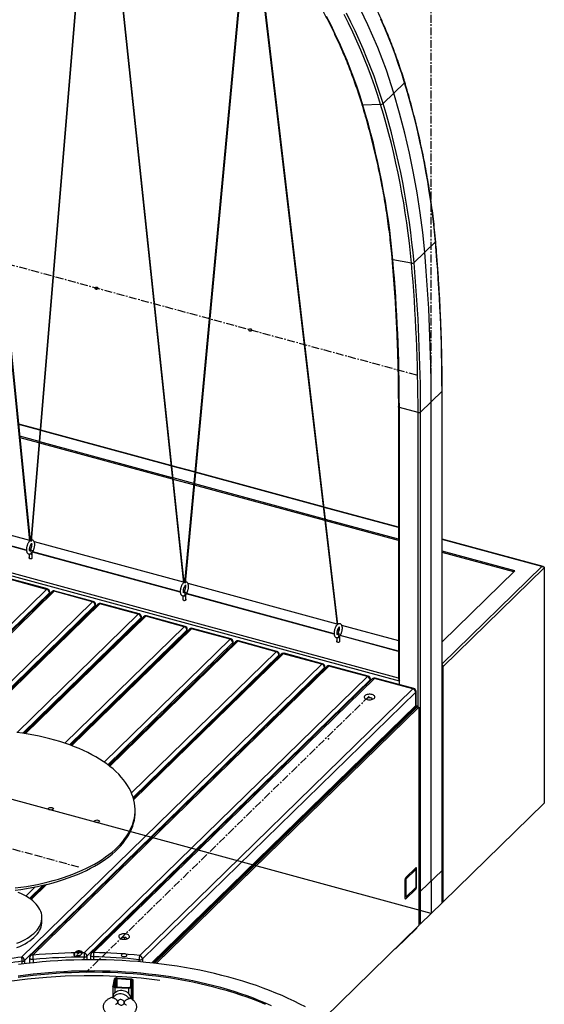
# Model space of a CAD drawing. Header units: millimetres. Extents: x -1584 to 1986, y -2679 to 1286.
# Tile 8 of 9: x 1141 to 1986, y -1621 to -36. Entities that reach past the tile are written whole.
import ezdxf

# ---------------------------------------------------------------- set-up
doc = ezdxf.new("R2010")
doc.units = ezdxf.units.MM
doc.header["$PDSIZE"] = -1
doc.linetypes.add('CENTERX2', pattern=[20.32, 12.7, -2.54, 2.54, -2.54])

msp = doc.modelspace()

# ---------------------------------------------------------------- linework, layer by layer
at = {"color": 7, "linetype": 'CENTERX2'}
for p, q in [((1804.2, -1422.3), (1804.2, 549.2)), ((1780.8, -608.2), (80.1, -146)), ((1704.4, -1124.8), (1248.4, -1569.8)), ((1090.9, -1360.4), (1161.7, -1379.7)), ((1165.2, -1380.6), (1236, -1399.9)), ((1237, -1537.9), (1233.8, -1541.1))]:
    msp.add_line(p, q, dxfattribs=at)
at = {"color": 7, "linetype": 'Continuous', "lineweight": 25}
for p, q in [((1019.2, 507.1), (1157.2, -875.6)), ((1158.7, -874.8), (1020.8, 506.3)), ((1262.3, 360.5), (1159.3, -875.4)), ((1160.7, -875.9), (1263.7, 359.5)), ((1267.6, 356.7), (1405, -942.8)), ((1406.4, -942.1), (1269.2, 355.6)), ((1509, 151.5), (1406.9, -942.7)), ((1408.3, -943.2), (1510.4, 150)), ((1517, 142.4), (1652.5, -1010.2)), ((1653.9, -1009.4), (1518.8, 140.3)), ((1761.2, -137.1), (1726.6, -170.8)), ((1722.7, -172.3), (1694, -173.3)), ((1810.9, -393.3), (1776.4, -427)), ((1772.4, -427.9), (1742.4, -422.2)), ((1821.5, -634), (1786.9, -667.7)), ((1821.5, -1457.9), (1821.5, -634)), ((1821.8, -1456.9), (1821.8, -633.3)), ((1752.8, -1101), (52.1, -638.8)), ((1751.2, -1096.2), (53.5, -634.8)), ((1751.2, -658.8), (1751.2, -1097.3)), ((1782.9, -668.4), (1752.8, -660.2)), ((1752.8, -1106.5), (1752.8, -660.2)), ((1782.9, -1142.6), (1782.9, -668.4)), ((1786.9, -1491.7), (1786.9, -667.7)), ((1174.2, -696.2), (1139.9, -686.9)), ((1174.1, -696.8), (1140, -687.5)), ((1385, -754.1), (1175.6, -697.2)), ((1385, -753.5), (1175.7, -696.6)), ((1172.6, -715), (1141.9, -706.6)), ((1172.5, -717.1), (1142.1, -708.8)), ((1387.3, -775.5), (1173.9, -717.5)), ((1387, -773.3), (1174.1, -715.4)), ((1423.5, -764), (1386.5, -753.9)), ((1423.5, -764.5), (1386.6, -754.5)), ((1421.8, -782.7), (1388.6, -773.7)), ((1421.6, -784.8), (1388.8, -775.9)), ((1630.2, -820.2), (1425, -764.4)), ((1630.2, -820.7), (1425, -764.9)), ((1632.7, -842.2), (1423.1, -785.2)), ((1632.5, -840), (1423.3, -783.1)), ((917, -808.6), (1157.1, -873.8)), ((1751.2, -853.1), (1631.7, -820.6)), ((1751.2, -853.6), (1631.8, -821.1)), ((1152.4, -890.4), (914.4, -825.7)), ((1152.4, -889.9), (914.7, -825.2)), ((1751.2, -872.2), (1634, -840.4)), ((1751.2, -874.4), (1634.3, -842.6)), ((1158.6, -874.2), (1158.9, -874.3)), ((1164.6, -875.9), (1404.8, -941.1)), ((1984.4, -916.4), (1821.8, -872.2)), ((1982.2, -916.4), (1821.8, -872.8)), ((1156.6, -896.1), (1156.6, -902.7)), ((1161.6, -902.7), (1161.6, -894.9)), ((1400.1, -957.7), (1162.1, -893)), ((1400.1, -957.2), (1162.4, -892.6)), ((1938.9, -923.2), (1821.8, -891.4)), ((1937.2, -924.9), (1821.8, -893.6)), ((1821.8, -1072.9), (1982.2, -916.4)), ((1986.2, -918.3), (1822.9, -1077.7)), ((1986.2, -918.3), (1986.2, -1297.2)), ((1821.8, -1037.5), (1938.9, -923.2)), ((1184.8, -953), (1122.9, -936.2)), ((1186.1, -952.4), (1124.2, -935.6)), ((1406.3, -941.6), (1406.5, -941.6)), ((1412.3, -943.2), (1652.3, -1008.4)), ((925.3, -1206.3), (1184.8, -953)), ((1189.3, -958.5), (941.3, -1200.5)), ((1193.3, -956.9), (945, -1199.3)), ((1196.8, -956.2), (949.1, -1198)), ((1189.3, -960.9), (1189.3, -958.5)), ((1189.8, -960.3), (1189.8, -957.3)), ((1258.7, -973.1), (1196.8, -956.2)), ((1260, -972.5), (1198.1, -955.7)), ((1404.2, -963.4), (1404.2, -970)), ((1409.2, -970), (1409.2, -962.2)), ((1647.7, -1025), (1409.7, -960.3)), ((1647.7, -1024.5), (1410, -959.9)), ((1045.9, -1180.8), (1258.7, -973.1)), ((1263.1, -978.5), (1056.5, -1180.2)), ((1267.1, -977), (1059.1, -1180.1)), ((1270.6, -976.3), (1061.9, -1180)), ((1263.1, -980.9), (1263.1, -978.5)), ((1263.7, -980.4), (1263.7, -977.3)), ((1332.5, -993.1), (1270.6, -976.3)), ((1333.8, -992.6), (1271.9, -975.8)), ((1137.5, -1183.5), (1332.5, -993.1)), ((1336.9, -998.6), (1146.3, -1184.7)), ((1341, -997.1), (1148.4, -1185.1)), ((1344.5, -996.4), (1150.8, -1185.4)), ((1336.9, -1001), (1336.9, -998.6)), ((1337.5, -1000.4), (1337.5, -997.4)), ((1406.4, -1013.2), (1344.5, -996.4)), ((1407.7, -1012.7), (1345.8, -995.8)), ((1214.2, -1200.8), (1406.4, -1013.2)), ((1653.8, -1008.8), (1654.1, -1008.9)), ((1659.9, -1010.5), (1751.2, -1035.3)), ((1410.8, -1018.7), (1221.6, -1203.3)), ((1414.8, -1017.1), (1223.4, -1204)), ((1418.3, -1016.4), (1225.4, -1204.7)), ((1410.8, -1021.1), (1410.8, -1018.7)), ((1411.4, -1020.5), (1411.4, -1017.5)), ((1480.2, -1033.3), (1418.3, -1016.4)), ((1481.5, -1032.7), (1419.6, -1015.9)), ((1653.5, -1018.6), (1653.6, -1019.7)), ((1655.1, -1019.4), (1654.7, -1015.7)), ((1656.9, -1037.3), (1656.9, -1029.5)), ((1751.2, -1053.1), (1657.3, -1027.6)), ((1751.2, -1052.6), (1657.6, -1027.2)), ((1277.4, -1231.3), (1480.2, -1033.3)), ((1484.6, -1038.8), (1283.2, -1235.4)), ((1489.1, -1037.3), (1284.9, -1236.7)), ((1492.6, -1036.6), (1286.4, -1237.9)), ((1484.6, -1041.7), (1484.6, -1038.8)), ((1485.2, -1041.1), (1485.2, -1037.5)), ((1554.5, -1053.5), (1492.6, -1036.6)), ((1555.8, -1052.9), (1493.9, -1036.1)), ((1651.9, -1030.7), (1651.9, -1037.3)), ((1321.5, -1280.9), (1554.5, -1053.5)), ((1558.9, -1058.9), (1324.2, -1288.1)), ((1562.5, -1057.3), (1324.6, -1289.5)), ((1566, -1056.6), (1325.2, -1291.6)), ((1558.9, -1060.8), (1558.9, -1058.9)), ((1559.5, -1060.2), (1559.5, -1057.7)), ((1627.9, -1073.4), (1566, -1056.6)), ((1629.2, -1072.9), (1567.3, -1056)), ((1144.6, -1545.2), (1627.9, -1073.4)), ((1635.9, -1077.2), (1159, -1542.7)), ((1639.4, -1076.5), (1162.5, -1542)), ((1632.9, -1080.2), (1632.9, -1077.7)), ((1701.3, -1093.4), (1639.4, -1076.5)), ((1702.6, -1092.8), (1640.7, -1076)), ((1822.9, -1077.7), (1821.8, -1077.4)), ((1822.9, -1077.7), (1822.9, -1456.6)), ((1632.3, -1078.9), (1149, -1550.7)), ((1245.4, -1538.4), (1701.3, -1093.4)), ((1632.3, -1080.7), (1632.3, -1078.9)), ((1705.8, -1098.8), (1249.8, -1543.9)), ((1709.3, -1097.2), (1257.1, -1538.6)), ((1712.8, -1096.5), (1260.6, -1537.9)), ((1705.8, -1100.7), (1705.8, -1098.8)), ((1706.3, -1100.1), (1706.3, -1097.6)), ((1774.7, -1113.3), (1712.8, -1096.5)), ((1776, -1112.8), (1714.1, -1095.9)), ((1334.8, -1542.7), (1774.7, -1113.3)), ((1779.2, -1118.8), (1339.2, -1548.2)), ((1779.2, -1140.2), (1779.2, -1118.8)), ((1779.7, -1139), (1779.7, -1117.6)), ((1354.5, -1554.7), (1779.2, -1140.2)), ((1779, -1141.6), (1779.7, -1141.7)), ((1779.6, -1140), (1781.1, -1140.4)), ((1781.1, -1140.4), (1779.7, -1141.7)), ((1781.1, -1140.4), (1781.1, -1142.6)), ((1355.9, -1554.8), (1778.2, -1142.6)), ((1358.5, -1555.1), (1781.5, -1142.2)), ((1361.5, -1555.5), (1784.1, -1143)), ((1779.1, -1143.2), (1777.9, -1142.9)), ((1779.7, -1141.7), (1779.7, -1143.4)), ((1781.5, -1142.2), (1784.1, -1143)), ((1784.1, -1143), (1784.1, -1494.4)), ((1822.9, -1456.6), (1986.2, -1297.2)), ((1327.4, -1311.9), (1327.4, -1308.5)), ((1821.5, -1405.5), (1786.9, -1439.2)), ((1151.3, -1447), (1166.4, -1432.2)), ((1179.3, -1429.5), (1157.4, -1450.8)), ((1181.8, -1428.9), (1158.5, -1451.6)), ((1185.4, -1428), (1160.1, -1452.7)), ((1821.5, -1457.9), (1786.9, -1491.7)), ((1821.8, -1456.3), (1822.9, -1456.6)), ((1177.4, -1488.5), (1177.4, -1481.7)), ((1631.5, -1643.4), (1784.1, -1494.4)), ((1747.9, -1530.8), (1780.6, -1498.9)), ((1780.6, -1497.9), (1780.6, -1498.9)), ((1784.1, -1491.4), (1785.7, -1491.9)), ((1747.9, -1529.8), (1747.9, -1530.8)), ((1145.6, -1556.3), (1145.6, -1552)), ((1149, -1550.7), (1149, -1555.9)), ((1157.5, -1546.3), (1157.5, -1554.9)), ((1163.4, -1548.8), (1163.4, -1554.3)), ((1245.4, -1538.4), (1245.3, -1545.3)), ((1245.3, -1549.6), (1245.3, -1545.3)), ((1249.8, -1543.9), (1249.8, -1549.5)), ((1255.6, -1542.2), (1255.6, -1549.5)), ((1260.3, -1544.8), (1260.3, -1549.5)), ((1333.8, -1552.7), (1333.8, -1549.5)), ((1339.2, -1548.2), (1339.2, -1553.2)), ((1293.8, -1580.6), (1291.4, -1591.9)), ((1295.8, -1580.7), (1293.4, -1592)), ((1295.8, -1580.7), (1295.8, -1593.2)), ((1298, -1579.8), (1319.8, -1581.1)), ((1298, -1579.8), (1298, -1593.3)), ((1298.2, -1578.8), (1320.1, -1580)), ((1321.6, -1582.2), (1319.2, -1593.5)), ((1319.8, -1581.1), (1319.8, -1590.4)), ((1323.6, -1582.3), (1321.2, -1593.6)), ((1323.6, -1614.1), (1323.6, -1582.1)), ((1323.6, -1582.3), (1323.6, -1614.1)), ((1291.3, -1592.1), (1291.3, -1608.1)), ((1293.4, -1592), (1293.4, -1592.2)), ((1294.9, -1594.2), (1316.8, -1595.4)), ((1294.9, -1594.2), (1294.9, -1602.6)), ((1295.1, -1593.1), (1317, -1594.4)), ((1316.8, -1595.4), (1316.8, -1603.8)), ((1321.2, -1593.6), (1321.2, -1612.6)), ((1291, -1609.8), (1291, -1610.1))]:
    msp.add_line(p, q, dxfattribs=at)
at = {"color": 7, "linetype": 'Continuous'}
for p, q in [((1804.2, -1422.3), (1804.2, -650.9)), ((1804.2, -1474.8), (35.4, -994.1)), ((1779.2, -1401.7), (1763.3, -1417.1)), ((1763.3, -1419.7), (1779.2, -1404.2)), ((1779.2, -1404.2), (1779.2, -1433.4)), ((1780.6, -1432), (1780.6, -1402.9)), ((1761.9, -1421.1), (1761.9, -1450.2)), ((1763.3, -1419.7), (1763.3, -1448.9)), ((1804.2, -1422.3), (1804.2, -1474.8)), ((1763.3, -1448.9), (1779.2, -1433.4)), ((1763.3, -1451.4), (1779.2, -1435.9)), ((1232.2, -1536.6), (1228.9, -1539.7)), ((1241.9, -1539.2), (1238.6, -1542.4))]:
    msp.add_line(p, q, dxfattribs=at)
at = {"color": 7, "linetype": 'Continuous', "flags": 128}
for points in [[(1743.9, -154), (1731.9, -117.2), (1718, -80.5), (1702.3, -44.2), (1684.8, -8.2), (1665.6, 27.2), (1644.7, 62.1), (1622.2, 96.2), (1598.1, 129.6), (1572.6, 162), (1545.7, 193.4), (1517.5, 223.7), (1488, 252.8), (1457.4, 280.7), (1425.8, 307.2)], [(1793.7, -410.1), (1790.5, -378.5), (1786.4, -346.6), (1781.5, -314.7), (1775.7, -282.6), (1769, -250.5), (1761.5, -218.3), (1753.1, -186.2), (1743.9, -154)], [(1804.2, -650.9), (1804, -621), (1803.6, -591.1), (1802.7, -561.2), (1801.6, -531.1), (1800.1, -501), (1798.3, -470.8), (1796.1, -440.5), (1793.7, -410.1)], [(1262.5, -467.8), (1262.5, -468.4), (1262.9, -468.9), (1263.7, -469.3), (1264.7, -469.5), (1265.8, -469.5), (1266.8, -469.2), (1267.5, -468.8), (1267.9, -468.3), (1267.9, -467.8), (1267.5, -467.3), (1266.7, -466.9), (1265.7, -466.7), (1264.7, -466.7), (1263.7, -466.9), (1262.9, -467.3), (1262.5, -467.8)], [(1510.1, -535.1), (1510.2, -535.7), (1510.6, -536.2), (1511.3, -536.6), (1512.3, -536.8), (1513.4, -536.8), (1514.4, -536.5), (1515.1, -536.2), (1515.5, -535.6), (1515.5, -535.1), (1515.1, -534.6), (1514.4, -534.2), (1513.4, -534), (1512.3, -534), (1511.3, -534.2), (1510.5, -534.6), (1510.1, -535.1)], [(1188.8, -1307.8), (1188, -1307.1), (1187.7, -1306.3), (1188, -1305.5), (1188.8, -1304.8), (1190.1, -1304.4), (1191.6, -1304.2), (1193.2, -1304.4), (1194.5, -1304.8), (1195.3, -1305.5), (1195.7, -1306.3), (1195.4, -1307.1), (1194.5, -1307.7), (1193.2, -1308.2), (1191.7, -1308.4), (1190.1, -1308.2), (1188.8, -1307.8)], [(1263.1, -1327.9), (1262.3, -1327.3), (1261.9, -1326.5), (1262.2, -1325.7), (1263.1, -1325), (1264.4, -1324.6), (1265.9, -1324.4), (1267.5, -1324.6), (1268.8, -1325), (1269.6, -1325.7), (1269.9, -1326.5), (1269.6, -1327.3), (1268.8, -1327.9), (1267.5, -1328.4), (1266, -1328.5), (1264.4, -1328.4), (1263.1, -1327.9)], [(1780.6, -1402.9), (1780.5, -1402.4), (1780.5, -1402), (1780.3, -1401.7), (1780.1, -1401.4), (1779.9, -1401.3), (1779.7, -1401.3), (1779.4, -1401.4), (1779.2, -1401.7)], [(1763.3, -1417.1), (1763, -1417.5), (1762.8, -1417.9), (1762.5, -1418.3), (1762.3, -1418.9), (1762.1, -1419.4), (1762, -1420), (1761.9, -1420.6), (1761.9, -1421.1)], [(1779.2, -1435.9), (1779.4, -1435.6), (1779.7, -1435.2), (1779.9, -1434.8), (1780.1, -1434.2), (1780.3, -1433.7), (1780.5, -1433.1), (1780.5, -1432.5), (1780.6, -1432)], [(1761.9, -1450.2), (1761.9, -1450.7), (1762, -1451.1), (1762.1, -1451.4), (1762.3, -1451.6), (1762.5, -1451.8), (1762.8, -1451.8), (1763, -1451.6), (1763.3, -1451.4)], [(1241.9, -1539.2), (1242.5, -1538.1), (1242.3, -1537), (1241.3, -1536.1), (1239.6, -1535.4), (1237.6, -1535.1), (1235.4, -1535.2), (1233.5, -1535.7), (1232.2, -1536.6)], [(1228.9, -1539.7), (1228.3, -1540.8), (1228.5, -1541.9), (1229.5, -1542.9), (1231.2, -1543.6), (1233.3, -1543.9), (1235.4, -1543.8), (1237.3, -1543.3), (1238.6, -1542.4)], [(1313.8, -1543), (1314.1, -1542.1), (1313.6, -1541.2), (1312.6, -1540.5), (1311.1, -1540), (1309.4, -1539.8), (1307.7, -1540), (1306.3, -1540.6), (1305.3, -1541.3), (1305.1, -1542.2), (1305.5, -1543.1), (1306.5, -1543.9), (1308, -1544.3), (1309.7, -1544.5), (1311.4, -1544.3), (1312.9, -1543.7), (1313.8, -1543)], [(845.9, -1699.7), (861.3, -1686.1), (878.4, -1673), (897.2, -1660.5), (917.5, -1648.7), (939.3, -1637.7), (962.5, -1627.3), (987, -1617.8), (1012.6, -1609.2), (1039.3, -1601.5), (1067, -1594.7), (1095.4, -1588.8), (1124.6, -1584), (1154.3, -1580.1), (1184.5, -1577.3), (1214.9, -1575.5), (1245.5, -1574.7), (1276.1, -1575.1), (1306.7, -1576.4), (1337, -1578.8), (1366.9, -1582.2)]]:
    msp.add_lwpolyline(points, dxfattribs=at)
at = {"color": 7, "linetype": 'Continuous', "lineweight": 25, "flags": 128}
for points in [[(1694, -173.3), (1689.5, -158.9), (1684.7, -144.5), (1679.7, -130.1), (1674.3, -115.7), (1668.6, -101.4), (1662.6, -87.1), (1656.3, -72.9), (1649.7, -58.8), (1642.9, -44.7), (1635.7, -30.7)], [(1722.7, -172.3), (1718.1, -157.6), (1713.3, -143), (1708.1, -128.3), (1702.7, -113.7), (1696.9, -99.1), (1690.9, -84.6), (1684.5, -70.1), (1677.9, -55.7), (1671, -41.4), (1663.8, -27.1)], [(1726.6, -170.8), (1722, -156.1), (1717.2, -141.4), (1712, -126.7), (1706.5, -112), (1700.7, -97.4), (1694.7, -82.8), (1688.3, -68.3), (1681.7, -53.8), (1674.7, -39.4), (1667.5, -25.1)], [(1761.2, -137.1), (1756.6, -122.4), (1751.7, -107.7), (1746.5, -93), (1741, -78.3), (1735.3, -63.7), (1729.2, -49.1), (1722.8, -34.6)], [(1694, -173.3), (1693.6, -173.3), (1693.2, -173.2), (1692.9, -173.1), (1692.7, -173), (1692.6, -172.8)], [(1742.4, -422.2), (1741.9, -422.1), (1741.5, -421.9), (1741.2, -421.7), (1741, -421.5), (1740.8, -421.2), (1740.8, -421.1)], [(1752.8, -660.2), (1752.3, -660), (1751.9, -659.8), (1751.6, -659.6), (1751.4, -659.3), (1751.2, -659), (1751.2, -658.8)], [(1156.6, -901.5), (1156.4, -901.8), (1156.4, -902.3), (1156.7, -902.8), (1157.4, -903.2), (1158.3, -903.4), (1159.3, -903.5), (1160.2, -903.4), (1161.1, -903.1), (1161.6, -902.6), (1161.8, -902.1), (1161.7, -901.6), (1161.6, -901.5)], [(1158.1, -890), (1158.4, -889.7), (1159, -889.5), (1159.8, -889.6), (1160.7, -890), (1161.5, -890.6), (1162.1, -891.3), (1162.3, -892)], [(1161.3, -895.5), (1161.6, -895), (1161.6, -894.9)], [(1162.3, -892), (1162.3, -892.6), (1162.2, -892.8)], [(1982.2, -916.4), (1983, -916.3), (1983.7, -916.3), (1984.4, -916.4), (1985, -916.7), (1985.5, -917), (1985.9, -917.4), (1986.1, -917.8), (1986.2, -918.3)], [(1405.7, -957.3), (1406, -957), (1406.6, -956.8), (1407.5, -956.9), (1408.3, -957.3), (1409.1, -957.9), (1409.7, -958.6), (1410, -959.3)], [(1408.9, -962.8), (1409.2, -962.3), (1409.2, -962.2)], [(1410, -959.3), (1409.9, -959.9), (1409.8, -960.1)], [(1404.2, -968.8), (1404, -969.1), (1404, -969.6), (1404.3, -970.1), (1405, -970.5), (1405.9, -970.8), (1406.9, -970.8), (1407.9, -970.7), (1408.7, -970.4), (1409.3, -969.9), (1409.5, -969.4), (1409.3, -968.9), (1409.2, -968.8)], [(1653.3, -1024.6), (1653.6, -1024.3), (1654.3, -1024.1), (1655.1, -1024.2), (1656, -1024.6), (1656.8, -1025.2), (1657.3, -1025.9), (1657.6, -1026.6)], [(1655.1, -1019.4), (1655.1, -1019.5), (1655, -1019.6), (1654.8, -1019.7), (1654.6, -1019.8), (1654.3, -1019.9), (1654, -1019.9), (1653.8, -1019.9), (1653.6, -1019.8), (1653.6, -1019.7)], [(1656.6, -1030.1), (1656.8, -1029.6), (1656.9, -1029.5)], [(1657.6, -1026.6), (1657.6, -1027.2), (1657.5, -1027.4)], [(1651.9, -1036.1), (1651.7, -1036.4), (1651.6, -1036.9), (1652, -1037.4), (1652.6, -1037.8), (1653.5, -1038.1), (1654.5, -1038.1), (1655.5, -1038), (1656.3, -1037.7), (1656.9, -1037.2), (1657.1, -1036.7), (1656.9, -1036.2), (1656.9, -1036.1)], [(1697.2, -1124.3), (1696.5, -1125.1), (1696.2, -1126), (1696.3, -1126.9), (1696.7, -1127.8), (1697.4, -1128.6), (1698.4, -1129.3), (1699.7, -1129.9), (1701.2, -1130.4), (1702.9, -1130.7), (1704.6, -1130.8), (1706.3, -1130.7), (1708, -1130.5), (1709.6, -1130.1), (1710.9, -1129.5), (1712, -1128.8), (1712.9, -1128), (1713.4, -1127.1), (1713.5, -1126.2), (1713.3, -1125.4), (1712.7, -1124.5), (1711.8, -1123.7), (1710.7, -1123), (1709.3, -1122.5), (1707.7, -1122.1), (1706, -1121.9), (1704.2, -1121.9), (1702.5, -1122.1), (1700.9, -1122.4), (1699.4, -1122.9), (1698.2, -1123.5), (1697.2, -1124.3)], [(1709.3, -1130.2), (1709.3, -1129.7), (1709, -1129.1), (1708.4, -1128.5), (1707.5, -1128), (1706.4, -1127.7), (1705.1, -1127.6), (1703.8, -1127.6), (1702.6, -1127.9), (1701.6, -1128.3), (1700.9, -1128.8)], [(1134.2, -1433.9), (1143.3, -1432.7), (1152.3, -1431.3), (1161.2, -1429.8), (1170, -1428.1), (1178.7, -1426.2), (1187.2, -1424.2), (1195.6, -1422), (1203.8, -1419.6), (1211.8, -1417.1), (1219.7, -1414.4), (1227.3, -1411.5), (1234.7, -1408.6), (1241.9, -1405.4), (1248.9, -1402.2), (1255.6, -1398.8), (1262.1, -1395.3), (1268.3, -1391.6), (1274.2, -1387.9), (1279.9, -1384), (1285.2, -1380), (1290.3, -1376), (1295.1, -1371.8), (1299.5, -1367.5), (1303.7, -1363.2), (1307.5, -1358.8), (1311, -1354.3), (1314.2, -1349.7), (1317.1, -1345.1), (1319.6, -1340.4), (1321.7, -1335.7), (1323.5, -1330.9), (1325, -1326.2), (1326.1, -1321.3), (1326.9, -1316.5), (1327.3, -1311.7), (1327.3, -1306.8), (1327, -1302), (1326.4, -1297.2), (1325.4, -1292.3), (1324, -1287.6), (1322.3, -1282.8), (1320.3, -1278.1), (1317.9, -1273.4), (1315.1, -1268.7), (1312.1, -1264.2), (1308.7, -1259.6), (1304.9, -1255.2), (1300.9, -1250.8), (1296.5, -1246.5), (1291.8, -1242.3), (1286.8, -1238.2), (1281.6, -1234.2), (1276, -1230.3), (1270.1, -1226.5), (1264, -1222.8), (1257.6, -1219.3), (1251, -1215.9), (1244.1, -1212.6), (1237, -1209.4), (1229.6, -1206.4), (1222, -1203.5), (1214.3, -1200.8), (1206.3, -1198.2), (1198.2, -1195.8), (1189.8, -1193.5), (1181.4, -1191.4), (1172.7, -1189.5), (1164, -1187.7), (1155.1, -1186.1), (1146.1, -1184.7), (1137, -1183.5)], [(1134.2, -1437.3), (1143.3, -1436.1), (1152.3, -1434.8), (1161.2, -1433.2), (1170, -1431.5), (1178.7, -1429.6), (1187.2, -1427.6), (1195.6, -1425.4), (1203.8, -1423), (1211.8, -1420.5), (1219.7, -1417.8), (1227.3, -1415), (1234.7, -1412), (1241.9, -1408.9), (1248.9, -1405.6), (1255.6, -1402.2), (1262.1, -1398.7), (1268.3, -1395.1), (1274.2, -1391.3), (1279.9, -1387.4), (1285.2, -1383.5), (1290.3, -1379.4), (1295.1, -1375.2), (1299.5, -1371), (1303.7, -1366.6), (1307.5, -1362.2), (1311, -1357.7), (1314.2, -1353.1), (1317.1, -1348.5), (1319.6, -1343.8), (1321.7, -1339.1), (1323.5, -1334.4), (1325, -1329.6), (1326.1, -1324.8), (1326.9, -1319.9), (1327.3, -1315.1), (1327.4, -1311.9)], [(1137.1, -1522.9), (1141.8, -1521), (1146.2, -1519), (1150.4, -1516.8), (1154.3, -1514.6), (1157.9, -1512.2), (1161.3, -1509.6), (1164.4, -1507), (1167.1, -1504.3), (1169.6, -1501.6), (1171.7, -1498.7), (1173.5, -1495.8), (1175, -1492.8), (1176.1, -1489.8), (1176.8, -1486.8), (1177.3, -1483.8), (1177.3, -1480.7), (1177.1, -1477.7), (1176.4, -1474.6), (1175.4, -1471.6), (1174.1, -1468.6), (1172.4, -1465.7), (1170.4, -1462.8), (1168.1, -1460), (1165.5, -1457.3), (1162.5, -1454.7), (1159.3, -1452.1), (1155.7, -1449.7), (1151.9, -1447.3), (1147.8, -1445.1), (1143.5, -1443), (1138.9, -1441.1)], [(1137.1, -1529.8), (1141.8, -1527.9), (1146.2, -1525.9), (1150.4, -1523.7), (1154.3, -1521.4), (1157.9, -1519), (1161.3, -1516.5), (1164.4, -1513.9), (1167.1, -1511.2), (1169.6, -1508.4), (1171.7, -1505.6), (1173.5, -1502.6), (1175, -1499.7), (1176.1, -1496.7), (1176.8, -1493.7), (1177.3, -1490.6), (1177.4, -1488.5)], [(1784.1, -1491), (1784.4, -1491.2), (1784.9, -1491.5), (1785.4, -1491.8), (1785.9, -1491.9), (1786.3, -1491.9), (1786.7, -1491.8), (1786.9, -1491.7)], [(1301.9, -1510.1), (1301.2, -1510.9), (1300.9, -1511.8), (1301, -1512.7), (1301.4, -1513.6), (1302.1, -1514.4), (1303.1, -1515.1), (1304.4, -1515.7), (1305.9, -1516.2), (1307.6, -1516.5), (1309.3, -1516.6), (1311, -1516.5), (1312.7, -1516.3), (1314.3, -1515.9), (1315.6, -1515.3), (1316.8, -1514.6), (1317.6, -1513.8), (1318.1, -1513), (1318.2, -1512.1), (1318, -1511.2), (1317.4, -1510.3), (1316.5, -1509.5), (1315.4, -1508.9), (1314, -1508.3), (1312.4, -1507.9), (1310.7, -1507.7), (1308.9, -1507.7), (1307.2, -1507.9), (1305.6, -1508.2), (1304.1, -1508.7), (1302.9, -1509.3), (1301.9, -1510.1)], [(1314, -1516), (1314, -1515.5), (1313.7, -1514.9), (1313.1, -1514.3), (1312.2, -1513.8), (1311.1, -1513.5), (1309.8, -1513.4), (1308.5, -1513.5), (1307.3, -1513.7), (1306.3, -1514.1), (1305.6, -1514.6)], [(1601.5, -1625.5), (1592.5, -1620.8), (1583.2, -1616.2), (1573.7, -1611.7), (1563.9, -1607.3), (1553.9, -1603.1), (1543.7, -1599), (1533.3, -1595), (1522.7, -1591.2), (1511.9, -1587.6), (1500.9, -1584.1), (1489.7, -1580.8), (1478.4, -1577.6), (1466.8, -1574.6), (1455.2, -1571.7), (1443.4, -1569), (1431.4, -1566.5), (1419.3, -1564.2), (1407.1, -1562), (1394.8, -1560), (1382.4, -1558.1), (1369.9, -1556.5), (1357.3, -1555), (1344.6, -1553.7), (1331.9, -1552.5), (1319.1, -1551.6), (1306.3, -1550.8), (1293.4, -1550.2), (1280.5, -1549.8), (1267.6, -1549.6), (1254.7, -1549.5), (1241.8, -1549.6), (1228.9, -1549.9), (1216, -1550.4), (1203.1, -1551.1), (1190.3, -1551.9), (1177.5, -1553), (1164.8, -1554.2), (1152.2, -1555.6), (1139.6, -1557.1)], [(1157.5, -1546.3), (1157.6, -1546.4), (1157.8, -1547.1), (1158.5, -1547.8), (1159.5, -1548.3), (1160.7, -1548.7), (1162, -1548.8), (1163.4, -1548.8)], [(1260.3, -1544.8), (1259.1, -1544.6), (1258, -1544.4), (1257, -1544), (1256.2, -1543.5), (1255.7, -1542.9), (1255.6, -1542.2), (1255.6, -1542.2)], [(1547, -1623.6), (1537.5, -1619.4), (1527.8, -1615.4), (1517.8, -1611.5), (1507.7, -1607.8), (1497.4, -1604.2), (1486.8, -1600.8), (1476.1, -1597.5), (1465.2, -1594.4), (1454.2, -1591.5), (1442.9, -1588.7), (1431.6, -1586.1), (1420.1, -1583.6), (1408.4, -1581.3), (1396.7, -1579.2), (1384.8, -1577.2), (1372.9, -1575.5), (1360.8, -1573.9), (1348.7, -1572.5), (1336.4, -1571.2), (1324.2, -1570.2), (1311.8, -1569.3), (1299.4, -1568.6), (1287, -1568), (1274.6, -1567.7), (1262.2, -1567.5), (1249.7, -1567.6), (1237.3, -1567.8), (1224.8, -1568.1), (1212.4, -1568.7), (1200, -1569.4), (1187.7, -1570.4), (1175.5, -1571.5), (1163.3, -1572.8), (1151.1, -1574.2), (1139.1, -1575.8)], [(1537.5, -1621.5), (1527.8, -1617.5), (1517.8, -1613.7), (1507.7, -1609.9), (1497.4, -1606.4), (1486.8, -1602.9), (1476.1, -1599.7), (1465.2, -1596.6), (1454.2, -1593.6), (1442.9, -1590.8), (1431.6, -1588.2), (1420.1, -1585.7), (1408.4, -1583.5), (1396.7, -1581.3), (1384.8, -1579.4), (1372.9, -1577.6), (1360.8, -1576), (1348.7, -1574.6), (1336.4, -1573.4), (1324.2, -1572.3), (1311.8, -1571.4), (1299.4, -1570.7), (1287, -1570.2), (1274.6, -1569.8), (1262.2, -1569.7), (1249.7, -1569.7), (1237.3, -1569.9), (1224.8, -1570.3), (1212.4, -1570.8), (1200, -1571.6), (1187.7, -1572.5), (1175.5, -1573.6), (1163.3, -1574.9), (1151.1, -1576.4), (1139.1, -1578)], [(1298.2, -1578.8), (1297.4, -1578.8), (1296.6, -1578.9), (1295.9, -1579), (1295.3, -1579.2), (1294.7, -1579.5), (1294.3, -1579.9), (1293.9, -1580.2), (1293.8, -1580.6)], [(1319.8, -1581.1), (1320.2, -1581.1), (1320.6, -1581.2), (1320.9, -1581.3), (1321.2, -1581.4), (1321.4, -1581.6), (1321.5, -1581.8), (1321.6, -1582), (1321.6, -1582.2)], [(1320.1, -1580), (1320.8, -1580.1), (1321.6, -1580.3), (1322.2, -1580.5), (1322.7, -1580.8), (1323.2, -1581.1), (1323.5, -1581.5), (1323.6, -1581.9), (1323.6, -1582.3)], [(1305.8, -1599.1), (1303.6, -1599.1), (1301.3, -1599.4), (1299.2, -1600), (1297.3, -1600.9), (1295.5, -1602.1), (1294, -1603.5), (1292.7, -1605), (1291.8, -1606.8), (1291.2, -1608.6), (1291, -1609.8)], [(1294.9, -1594.2), (1294.1, -1594.1), (1293.4, -1593.9), (1292.8, -1593.7), (1292.2, -1593.4), (1291.8, -1593.1), (1291.5, -1592.7), (1291.4, -1592.3), (1291.4, -1591.9)], [(1295.1, -1593.1), (1294.7, -1593.1), (1294.4, -1593), (1294.1, -1592.9), (1293.8, -1592.8), (1293.6, -1592.6), (1293.4, -1592.4), (1293.3, -1592.2), (1293.4, -1592)], [(1320.7, -1612.3), (1320.5, -1610.3), (1319.9, -1608.4), (1318.9, -1606.5), (1317.7, -1604.8), (1316.2, -1603.2), (1314.4, -1601.9), (1312.4, -1600.8), (1310.3, -1599.9), (1308.1, -1599.3), (1305.8, -1599.1)], [(1321.2, -1593.6), (1321, -1594), (1320.7, -1594.3), (1320.3, -1594.7), (1319.7, -1595), (1319, -1595.2), (1318.3, -1595.3), (1317.6, -1595.4), (1316.8, -1595.4)], [(1317.9, -1612.6), (1316.7, -1610.8), (1315.2, -1609.1), (1313.5, -1607.7), (1311.5, -1606.5), (1309.4, -1605.5), (1307.1, -1604.9), (1304.7, -1604.6), (1302.4, -1604.6), (1300.1, -1605), (1297.9, -1605.7), (1296, -1606.7), (1294.2, -1607.9), (1292.8, -1609.4), (1291.6, -1611.2)], [(1309.7, -1618.3), (1309.5, -1617.2), (1309, -1616.1), (1308.2, -1615.1), (1307.1, -1614.3), (1305.9, -1613.8), (1304.5, -1613.6), (1303.2, -1613.7), (1302, -1614), (1300.9, -1614.7), (1300.1, -1615.6), (1299.6, -1616.6), (1299.4, -1617.7)], [(1299.4, -1617.7), (1299.6, -1618.9), (1300.1, -1620), (1300.9, -1621), (1302, -1621.7), (1303.2, -1622.2), (1304.5, -1622.5), (1305.9, -1622.4), (1307.1, -1622), (1308.2, -1621.4), (1309, -1620.5), (1309.5, -1619.5), (1309.7, -1618.3)]]:
    msp.add_lwpolyline(points, dxfattribs=at)
at = {"color": 7, "linetype": 'CENTERX2', "flags": 128}
for points in [[(1241, -1540.6), (1241.4, -1539.4), (1240.9, -1538.2), (1239.5, -1537.2), (1237.5, -1536.6), (1235.2, -1536.4), (1232.9, -1536.7), (1231, -1537.4), (1229.8, -1538.4), (1229.4, -1539.6), (1230, -1540.8), (1231.3, -1541.7), (1233.3, -1542.4), (1235.6, -1542.6), (1237.9, -1542.3), (1239.8, -1541.6), (1241, -1540.6)], [(1313.8, -1543), (1314.1, -1542.1), (1313.6, -1541.2), (1312.6, -1540.5), (1311.1, -1540), (1309.4, -1539.8), (1307.7, -1540), (1306.3, -1540.6), (1305.3, -1541.3), (1305.1, -1542.2), (1305.5, -1543.1), (1306.5, -1543.9), (1308, -1544.3), (1309.7, -1544.5), (1311.4, -1544.3), (1312.9, -1543.7), (1313.8, -1543)]]:
    msp.add_lwpolyline(points, dxfattribs=at)
at = {"color": 7, "linetype": 'Continuous', "lineweight": 25}
for centre, radius, start, end in [((1760.7, -136.5), 0.782, 303.273, 8.8025), ((540.5, -507.3), 1275.6, 5.1282, 16.8698), ((507.9, -533), 1239.5, 5.1282, 16.8698), ((1722.5, -165.7), 6.65, 271.9647, 308.6956), ((504.8, -541.6), 1272.6, 5.1282, 16.8698), ((506, -541), 1275.6, 5.1282, 16.8698), ((1810.3, -392.6), 0.949, 309.4847, 1.4535), ((-967.9, -635.5), 2789.4, 0.0298, 4.9805), ((-1004.7, -661.6), 2757.5, 0.0298, 4.9805), ((1773.4, -422.9), 5.04, 257.9133, 306.3277), ((-1003.9, -669.8), 2786.8, 0.0298, 4.9805), ((-1002.4, -669.2), 2789.4, 0.0298, 4.9805), ((1820.8, -633.2), 0.996, 310.6434, 357.9502), ((1784.3, -663.9), 4.62, 252.696, 305.3989), ((1157.7, -893.7), 2.67, 352.9094, 92.2197), ((1159.1, -892.4), 3.84, 253.9642, 305.4227), ((1158.4, -893.8), 1.99, 300.1086, 355.8233), ((1185.9, -953.8), 1.35, 80.7318, 143.9675), ((1183.2, -958.8), 6.07, 3.3916, 74.3338), ((1184.8, -957.3), 5, 0, 74.7955), ((1188.2, -957.2), 1.66, 310.6406, 357.9975), ((1196.8, -960.5), 5, 74.7955, 134.305), ((1195.6, -959.6), 3.58, 71.5838, 131.3262), ((1197.9, -957), 1.35, 80.7318, 143.9675), ((1405.3, -961), 2.67, 352.9094, 92.2197), ((1406.7, -959.7), 3.84, 253.9642, 305.4227), ((1406, -961.1), 1.99, 300.1086, 355.8233), ((1259.8, -973.8), 1.35, 80.7318, 143.9675), ((1257, -978.9), 6.07, 3.3916, 74.3338), ((1258.7, -977.3), 5, 360, 74.7955), ((1262, -977.3), 1.66, 310.6406, 357.9975), ((1270.6, -980.6), 5, 74.7955, 134.305), ((1269.5, -979.7), 3.58, 71.5838, 131.3262), ((1271.7, -977.1), 1.35, 80.7318, 143.9675), ((1333.6, -993.9), 1.35, 80.7318, 143.9675), ((1330.9, -999), 6.07, 3.3916, 74.3338), ((1332.5, -997.4), 5, 360, 74.7955), ((1335.9, -997.3), 1.66, 310.6406, 357.9975), ((1344.5, -1000.7), 5, 74.7955, 134.305), ((1343.3, -999.8), 3.58, 71.5838, 131.3262), ((1345.6, -997.2), 1.35, 80.7318, 143.9675), ((1407.5, -1014), 1.35, 80.7318, 143.9675), ((1404.7, -1019), 6.07, 3.3916, 74.3338), ((1406.4, -1017.5), 5, 360, 74.7955), ((1409.7, -1017.4), 1.66, 310.6406, 357.9975), ((1418.3, -1020.7), 5, 74.7955, 134.305), ((1417.2, -1019.8), 3.58, 71.5838, 131.3262), ((1419.4, -1017.2), 1.35, 80.7318, 143.9675), ((1653, -1028.3), 2.67, 352.9094, 92.2197), ((1654.3, -1027), 3.84, 253.9642, 305.4227), ((1653.6, -1028.4), 1.99, 300.1086, 355.8233), ((1481.3, -1034.1), 1.35, 80.7318, 143.9675), ((1478.6, -1039.1), 6.07, 3.3916, 74.3338), ((1480.2, -1037.5), 5, 360, 74.7955), ((1483.6, -1037.5), 1.66, 310.6406, 357.9975), ((1492.6, -1040.9), 5, 74.7955, 134.305), ((1491.5, -1040), 3.58, 71.5838, 131.3262), ((1493.7, -1037.4), 1.35, 80.7318, 143.9675), ((1555.6, -1054.2), 1.35, 80.7318, 143.9675), ((1552.9, -1059.3), 6.07, 3.3916, 74.3338), ((1554.5, -1057.7), 5, 360, 74.7955), ((1557.9, -1057.7), 1.66, 310.6406, 357.9975), ((1566, -1060.9), 5, 74.7955, 134.305), ((1564.9, -1060), 3.58, 71.5838, 131.3262), ((1567.1, -1057.4), 1.35, 80.7318, 143.9675), ((1629, -1074.2), 1.35, 80.7318, 143.9675), ((1626.3, -1079.3), 6.07, 3.3916, 74.3338), ((1627.9, -1077.7), 5, 360, 74.7955), ((1631.3, -1077.6), 1.66, 310.6406, 357.9975), ((1639.4, -1080.8), 5, 74.7955, 134.305), ((1638.3, -1079.9), 3.53, 71.1228, 131.7873), ((1640.5, -1077.3), 1.35, 80.7318, 143.9675), ((1812.2, -1078.1), 10.7, 1.8456, 25.7241), ((1702.4, -1094.2), 1.35, 80.7318, 143.9675), ((1699.7, -1099.2), 6.07, 3.3916, 74.3338), ((1701.3, -1097.6), 5, 360, 74.7955), ((1704.7, -1097.6), 1.66, 310.6406, 357.9975), ((1712.8, -1100.8), 5, 74.7955, 134.305), ((1711.7, -1099.9), 3.58, 71.5838, 131.3262), ((1713.9, -1097.3), 1.35, 80.7318, 143.9675), ((1757.5, -1096.7), 6.31, 185.3504, 222.0947), ((1775.8, -1114.1), 1.35, 80.7318, 143.9675), ((1773.1, -1119.2), 6.07, 3.3916, 74.3338), ((1774.7, -1117.6), 5, 0, 74.7955), ((1778.1, -1117.5), 1.66, 310.6406, 357.9975), ((1701.7, -1129.9), 1.38, 128.7993, 190.7739), ((1774.7, -1139), 5, 314.305, 0), ((1775.9, -1140.3), 3.23, 315.3545, 1.9113), ((1778.1, -1139), 1.66, 310.6406, 357.9975), ((1777.6, -1148.4), 5.41, 62.9337, 88.0961), ((1820.8, -1404.7), 0.996, 310.6406, 357.9975), ((1784.5, -1435.9), 4.06, 265.2831, 307.4426), ((1820.4, -1457), 1.41, 318.7235, 3.6682), ((1306.4, -1515.7), 1.38, 128.7993, 190.7738), ((1259.4, -1541.2), 3.53, 71.1228, 131.7873), ((1356.6, -1544.5), 96.3, 176.0583, 180.144), ((1239.9, -2431.4), 893.8, 83.9031, 88.6721), ((1744.6, -1526.9), 5.07, 283.6729, 310.6448), ((1235.3, -2346.4), 806.3, 96.464, 103.4288), ((1235.4, -2344.6), 797.7, 96.464, 103.4288), ((1125.1, -1551.8), 20.5, 359.4318, 18.7459), ((1142.9, -1551), 6.07, 3.3916, 74.3338), ((1145.3, -1546.2), 5.83, 273.583, 309.3647), ((1162.5, -1546.3), 5, 134.305, 180), ((1161.4, -1545.3), 3.53, 71.1228, 131.7873), ((1242.9, -2440.4), 902, 89.8466, 95.1141), ((1137.6, -1548.6), 25.8, 359.5143, 14.8358), ((1243, -2437.7), 892.4, 89.8466, 95.1141), ((1245.7, -1538.7), 6.61, 266.5471, 307.7825), ((1243.7, -1544.2), 6.07, 3.3916, 74.3338), ((1260.6, -1542.2), 5, 134.305, 180), ((1239.8, -2428.7), 884.2, 83.9031, 88.6721), ((1355.6, -1549.3), 21.9, 162.4329, 180.5464), ((1334.9, -1542.4), 7.18, 260.6817, 306.5805), ((1333.1, -1548.6), 6.07, 3.3916, 74.3338), ((1297.5, -1581.9), 2.09, 77.5911, 147.2404), ((1317.4, -1592.3), 2.09, 257.5911, 327.2404)]:
    msp.add_arc(centre, radius, start, end, dxfattribs=at)
for points, knots in [([(1761.5, -136.4), (1760.8, -133.9), (1758.6, -126.9), (1754.9, -115.3), (1750.2, -101.6), (1745.3, -87.8), (1740.1, -74.1), (1734.6, -60.4), (1728.9, -46.8), (1723, -33.2), (1716.7, -19.7), (1710.3, -6.2), (1703.6, 7.2), (1696.6, 20.5), (1689.4, 33.8), (1682, 47), (1674.3, 60.1), (1666.4, 73.1), (1658.3, 86), (1650, 98.8), (1641.4, 111.5), (1632.6, 124.1), (1623.6, 136.6), (1614.4, 148.9), (1605, 161.1), (1595.4, 173.2), (1585.6, 185.2), (1575.6, 197), (1565.4, 208.6), (1555.1, 220.1), (1544.5, 231.5), (1533.8, 242.7), (1522.9, 253.7), (1511.8, 264.5), (1500.6, 275.2), (1489.2, 285.7), (1477.6, 296), (1465.9, 306.1), (1454.6, 315.6), (1447.1, 321.6), (1443.6, 324.5)], [0, 0, 0, 0, 0.014087, 0.040825, 0.067563, 0.094301, 0.121039, 0.147777, 0.174516, 0.201254, 0.227992, 0.254731, 0.281469, 0.308207, 0.334946, 0.361684, 0.388422, 0.415161, 0.441899, 0.468637, 0.495375, 0.522113, 0.548851, 0.575589, 0.602327, 0.629065, 0.655803, 0.682541, 0.709279, 0.736016, 0.762754, 0.789492, 0.81623, 0.842968, 0.869706, 0.896444, 0.923182, 0.94992, 0.976658, 1, 1, 1, 1]), ([(1390.9, 264.4), (1393, 262.8), (1398.9, 258), (1408.6, 249.9), (1420, 240.1), (1431.3, 230.2), (1442.4, 220), (1453.4, 209.7), (1464.2, 199.1), (1474.8, 188.5), (1485.3, 177.6), (1495.6, 166.6), (1505.7, 155.4), (1515.6, 144.1), (1525.4, 132.6), (1534.9, 121), (1544.3, 109.2), (1553.4, 97.3), (1562.4, 85.3), (1571.1, 73.2), (1579.6, 60.9), (1587.9, 48.5), (1596, 36.1), (1603.8, 23.5), (1611.5, 10.8), (1618.9, -1.9), (1626, -14.8), (1633, -27.7), (1639.7, -40.7), (1646.1, -53.8), (1652.3, -66.9), (1658.3, -80.1), (1664, -93.3), (1669.4, -106.6), (1674.6, -119.9), (1679.5, -133.2), (1684.2, -146.6), (1688.6, -159.8), (1691.3, -168.5), (1692.6, -172.8)], [0, 0, 0, 0, 0.014413, 0.041824, 0.069235, 0.096646, 0.124057, 0.151468, 0.17888, 0.206291, 0.233702, 0.261114, 0.288525, 0.315936, 0.343347, 0.370758, 0.398169, 0.42558, 0.452991, 0.480402, 0.507813, 0.535224, 0.562634, 0.590045, 0.617455, 0.644866, 0.672276, 0.699686, 0.727097, 0.754507, 0.781917, 0.809327, 0.836737, 0.864147, 0.891557, 0.918967, 0.946377, 0.973787, 1, 1, 1, 1]), ([(1811.3, -392.5), (1811, -389.4), (1810.2, -380.4), (1808.7, -365.3), (1806.6, -347.4), (1804.2, -329.5), (1801.5, -311.5), (1798.6, -293.6), (1795.4, -275.5), (1791.9, -257.5), (1788.1, -239.4), (1784.1, -221.3), (1779.8, -203.2), (1775.2, -185.1), (1770.4, -167), (1765.8, -150.8), (1762.8, -140.6), (1761.5, -136.4)], [0, 0, 0, 0, 0.037038, 0.107356, 0.177675, 0.247994, 0.318314, 0.388634, 0.458955, 0.529276, 0.599598, 0.66992, 0.740242, 0.810565, 0.880888, 0.951211, 1, 1, 1, 1]), ([(1692.6, -172.8), (1693.5, -175.9), (1696.2, -185), (1700.4, -200), (1705.3, -217.8), (1709.8, -235.6), (1714, -253.4), (1718, -271.2), (1721.8, -289), (1725.2, -306.7), (1728.4, -324.4), (1731.3, -342.1), (1733.9, -359.8), (1736.2, -377.4), (1738.3, -395), (1739.8, -409.6), (1740.6, -418.3), (1740.8, -421.1)], [0, 0, 0, 0, 0.03753, 0.108886, 0.180242, 0.251598, 0.322954, 0.394311, 0.465667, 0.537024, 0.608382, 0.67974, 0.751098, 0.822457, 0.893816, 0.965176, 1, 1, 1, 1]), ([(1821.8, -633.3), (1821.8, -628.5), (1821.8, -614.5), (1821.5, -591.3), (1821, -563.8), (1820.1, -536.1), (1819, -508.4), (1817.6, -480.6), (1815.9, -452.8), (1814, -425.4), (1812.4, -405.3), (1811.5, -394.5), (1811.3, -392.5)], [0, 0, 0, 0, 0.060623, 0.175765, 0.290908, 0.406052, 0.521195, 0.636339, 0.751483, 0.866628, 0.975714, 1, 1, 1, 1]), ([(1740.8, -421.1), (1741.2, -426), (1742.4, -440.1), (1744.2, -463.5), (1746.1, -491.2), (1747.6, -518.8), (1748.9, -546.3), (1749.9, -573.8), (1750.6, -601.3), (1751.1, -628.2), (1751.2, -647.3), (1751.2, -657.4), (1751.2, -658.8)], [0, 0, 0, 0, 0.060944, 0.176777, 0.292611, 0.408445, 0.52428, 0.640114, 0.75595, 0.871785, 0.981525, 1, 1, 1, 1]), ([(1157.2, -875.6), (1157.1, -875.7), (1156.7, -876.1), (1155.9, -877.1), (1155.1, -878.5), (1154.3, -880.2), (1153.6, -881.9), (1153.1, -883.7), (1152.7, -885.5), (1152.4, -887.3), (1152.3, -889.1), (1152.4, -890.7), (1152.7, -892.2), (1153.2, -893.5), (1153.8, -894.5), (1154.6, -895.3), (1155.5, -895.9), (1156.6, -896.2), (1157.7, -896.2), (1158.7, -895.9), (1159.2, -895.7), (1159.4, -895.6)], [0, 0, 0, 0, 0.0167032, 0.0790947, 0.1416401, 0.202779, 0.2629037, 0.3225268, 0.3820827, 0.4418916, 0.5023739, 0.5641405, 0.6280564, 0.6868511, 0.7386936, 0.7857287, 0.8305263, 0.8789097, 0.9248085, 0.9703854, 1, 1, 1, 1]), ([(1157.8, -891.4), (1157.8, -891.4), (1157.8, -891.5), (1157.7, -891.3), (1157.5, -890.7), (1157.4, -889.9), (1157.4, -888.9), (1157.4, -887.7), (1157.6, -886.3), (1158, -884.8), (1158.4, -883.4), (1158.9, -882), (1159.5, -880.8), (1160.1, -879.8), (1160.7, -879.2), (1161.1, -878.8), (1161.3, -878.7), (1161.2, -878.7), (1161.2, -878.7)], [0, 0, 0, 0, 0.019992, 0.079753, 0.140347, 0.204376, 0.272427, 0.343758, 0.417359, 0.492307, 0.567836, 0.643198, 0.717597, 0.790259, 0.860299, 0.920185, 0.983851, 1, 1, 1, 1]), ([(1160.6, -879.2), (1160.7, -879.4), (1160.7, -879.8), (1160.8, -880.7), (1160.8, -881.9), (1160.6, -883.3), (1160.3, -884.7), (1159.9, -886.2), (1159.4, -887.6), (1158.8, -888.8), (1158.4, -889.6), (1158.1, -889.9), (1158.1, -890)], [0, 0, 0, 0, 0.070878, 0.175132, 0.284842, 0.398464, 0.514508, 0.63173, 0.749021, 0.865082, 0.970264, 1, 1, 1, 1]), ([(1159.4, -874.1), (1159.2, -874.1), (1158.9, -874.2), (1158.7, -874.4), (1158.6, -874.5)], [0, 0, 0, 0, 0.579977, 1, 1, 1, 1]), ([(1162.2, -892.8), (1162.3, -892.6), (1162.8, -891.9), (1163.5, -890.6), (1164.2, -888.9), (1164.8, -887.1), (1165.3, -885.3), (1165.6, -883.5), (1165.8, -881.7), (1165.8, -880), (1165.6, -878.4), (1165.2, -877), (1164.7, -875.8), (1163.9, -874.9), (1163.1, -874.2), (1162.1, -873.8), (1161.3, -873.7), (1160.9, -873.7), (1160.9, -873.7)], [0, 0, 0, 0, 0.039025, 0.113763, 0.187068, 0.259465, 0.331527, 0.403723, 0.47644, 0.550308, 0.62621, 0.705307, 0.771857, 0.830959, 0.886099, 0.939797, 0.996416, 1, 1, 1, 1]), ([(1158.1, -890), (1157.9, -890.2), (1157.8, -890.4), (1157.6, -890.8), (1157.6, -890.9)], [0, 0, 0, 0, 0.659995, 1, 1, 1, 1]), ([(1161.6, -894.9), (1161.6, -894.8), (1161.6, -894.7), (1161.6, -894.3), (1161.7, -893.8), (1161.9, -893.4), (1162.1, -893), (1162.1, -892.9), (1162.2, -892.8), (1162.2, -892.8)], [0, 0, 0, 0, 0.126764, 0.289876, 0.476185, 0.675519, 0.84196, 0.983677, 1, 1, 1, 1]), ([(1405, -942.8), (1404.8, -942.9), (1404.3, -943.4), (1403.6, -944.4), (1402.7, -945.8), (1401.9, -947.5), (1401.2, -949.2), (1400.7, -951), (1400.3, -952.8), (1400.1, -954.6), (1400, -956.4), (1400.1, -958), (1400.3, -959.5), (1400.8, -960.8), (1401.4, -961.8), (1402.2, -962.7), (1403.2, -963.2), (1404.3, -963.5), (1405.4, -963.5), (1406.3, -963.2), (1406.8, -963), (1407, -962.9)], [0, 0, 0, 0, 0.02198, 0.084037, 0.146247, 0.207058, 0.26686, 0.326163, 0.385399, 0.444887, 0.505045, 0.56648, 0.630053, 0.688532, 0.740096, 0.786879, 0.831436, 0.87956, 0.925212, 0.970544, 1, 1, 1, 1]), ([(1405.4, -958.7), (1405.4, -958.7), (1405.4, -958.8), (1405.3, -958.6), (1405.2, -958), (1405, -957.2), (1405, -956.2), (1405.1, -955), (1405.3, -953.6), (1405.6, -952.1), (1406, -950.7), (1406.6, -949.3), (1407.2, -948.1), (1407.8, -947.2), (1408.3, -946.5), (1408.7, -946.1), (1408.9, -946), (1408.9, -946), (1408.9, -946)], [0, 0, 0, 0, 0.019992, 0.079753, 0.140347, 0.204376, 0.272427, 0.343758, 0.417359, 0.492307, 0.567836, 0.643198, 0.717597, 0.790259, 0.860299, 0.920185, 0.983851, 1, 1, 1, 1]), ([(1408.3, -946.5), (1408.3, -946.7), (1408.4, -947.1), (1408.4, -948), (1408.4, -949.2), (1408.2, -950.6), (1407.9, -952), (1407.5, -953.5), (1407, -954.9), (1406.4, -956.1), (1406, -956.9), (1405.8, -957.2), (1405.7, -957.3)], [0, 0, 0, 0, 0.070878, 0.175132, 0.284842, 0.398464, 0.514508, 0.63173, 0.749021, 0.865082, 0.970264, 1, 1, 1, 1]), ([(1407, -941.4), (1406.8, -941.5), (1406.6, -941.5), (1406.4, -941.7), (1406.4, -941.7)], [0, 0, 0, 0, 0.6545601, 1, 1, 1, 1]), ([(1409.8, -960.1), (1410, -959.9), (1410.4, -959.2), (1411.1, -957.9), (1411.9, -956.2), (1412.5, -954.4), (1412.9, -952.6), (1413.3, -950.8), (1413.4, -949), (1413.4, -947.3), (1413.2, -945.7), (1412.9, -944.3), (1412.3, -943.1), (1411.6, -942.2), (1410.7, -941.5), (1409.7, -941.1), (1408.9, -941), (1408.5, -941), (1408.5, -941)], [0, 0, 0, 0, 0.038985, 0.113648, 0.186879, 0.259203, 0.331192, 0.403315, 0.475958, 0.549751, 0.625577, 0.704594, 0.771077, 0.830119, 0.885203, 0.938846, 0.995409, 1, 1, 1, 1]), ([(1405.7, -957.3), (1405.6, -957.5), (1405.4, -957.7), (1405.3, -958.1), (1405.2, -958.2)], [0, 0, 0, 0, 0.659995, 1, 1, 1, 1]), ([(1409.2, -962.2), (1409.2, -962.1), (1409.2, -962), (1409.3, -961.6), (1409.4, -961.1), (1409.5, -960.7), (1409.7, -960.3), (1409.8, -960.2), (1409.8, -960.1), (1409.8, -960.1)], [0, 0, 0, 0, 0.126764, 0.289876, 0.476185, 0.675519, 0.84196, 0.983677, 1, 1, 1, 1]), ([(1652.5, -1010.2), (1652.4, -1010.3), (1651.9, -1010.7), (1651.2, -1011.7), (1650.3, -1013.1), (1649.5, -1014.8), (1648.9, -1016.5), (1648.4, -1018.3), (1648, -1020.1), (1647.7, -1021.9), (1647.6, -1023.7), (1647.7, -1025.3), (1648, -1026.8), (1648.4, -1028.1), (1649.1, -1029.2), (1649.9, -1030), (1650.8, -1030.5), (1651.9, -1030.8), (1653, -1030.8), (1653.9, -1030.5), (1654.4, -1030.3), (1654.6, -1030.2)], [0, 0, 0, 0, 0.016243, 0.078664, 0.141238, 0.202406, 0.262559, 0.32221, 0.381793, 0.44163, 0.502141, 0.563936, 0.627882, 0.686705, 0.738571, 0.785628, 0.830447, 0.878853, 0.924773, 0.970372, 1, 1, 1, 1]), ([(1653, -1026), (1653, -1026.1), (1653.1, -1026.1), (1652.9, -1025.9), (1652.8, -1025.4), (1652.7, -1024.6), (1652.6, -1023.5), (1652.7, -1022.3), (1652.9, -1020.9), (1653.2, -1019.4), (1653.7, -1018), (1654.2, -1016.6), (1654.8, -1015.4), (1655.4, -1014.5), (1655.9, -1013.8), (1656.3, -1013.4), (1656.6, -1013.3), (1656.5, -1013.3), (1656.5, -1013.3)], [0, 0, 0, 0, 0.019992, 0.079753, 0.140347, 0.204376, 0.272427, 0.343758, 0.417359, 0.492307, 0.567836, 0.643198, 0.717597, 0.790259, 0.860299, 0.920185, 0.983851, 1, 1, 1, 1]), ([(1655.9, -1013.8), (1655.9, -1014), (1656, -1014.4), (1656.1, -1015.3), (1656, -1016.5), (1655.9, -1017.9), (1655.6, -1019.3), (1655.1, -1020.8), (1654.6, -1022.2), (1654.1, -1023.4), (1653.6, -1024.2), (1653.4, -1024.5), (1653.3, -1024.6)], [0, 0, 0, 0, 0.070878, 0.175132, 0.284842, 0.398464, 0.514508, 0.63173, 0.749021, 0.865082, 0.970264, 1, 1, 1, 1]), ([(1657.5, -1027.4), (1657.6, -1027.2), (1658.1, -1026.5), (1658.8, -1025.2), (1659.5, -1023.5), (1660.1, -1021.7), (1660.6, -1019.9), (1660.9, -1018.1), (1661.1, -1016.3), (1661.1, -1014.6), (1660.9, -1013), (1660.5, -1011.6), (1659.9, -1010.4), (1659.2, -1009.5), (1658.4, -1008.8), (1657.3, -1008.4), (1656.2, -1008.3), (1655.2, -1008.4), (1654.4, -1008.7), (1654, -1009), (1653.9, -1009.1)], [0, 0, 0, 0, 0.034612, 0.100898, 0.165913, 0.230124, 0.294036, 0.358068, 0.422561, 0.488076, 0.555395, 0.625547, 0.684571, 0.73699, 0.785894, 0.833519, 0.883736, 0.932398, 0.982401, 1, 1, 1, 1]), ([(1653.3, -1024.6), (1653.2, -1024.8), (1653, -1025), (1652.9, -1025.4), (1652.8, -1025.5)], [0, 0, 0, 0, 0.659995, 1, 1, 1, 1]), ([(1656.9, -1029.5), (1656.9, -1029.4), (1656.9, -1029.3), (1656.9, -1028.9), (1657, -1028.4), (1657.2, -1028), (1657.3, -1027.6), (1657.4, -1027.5), (1657.5, -1027.4), (1657.5, -1027.4)], [0, 0, 0, 0, 0.126764, 0.289876, 0.476185, 0.675519, 0.84196, 0.983677, 1, 1, 1, 1]), ([(1291.4, -1609.9), (1291.3, -1610), (1290.2, -1610.2), (1288.4, -1610.9), (1285.9, -1611.9), (1283.6, -1613.2), (1281.6, -1614.6), (1279.8, -1616.2), (1278.5, -1617.8), (1277.4, -1619.5), (1276.6, -1621.3), (1276.1, -1623.2), (1275.9, -1625.2), (1276.1, -1627.1), (1276.5, -1628.9), (1277.3, -1630.7), (1278.3, -1632.4), (1279.6, -1634), (1281.1, -1635.5), (1283, -1636.9), (1285.1, -1638.1), (1287.4, -1639.2), (1290, -1640.1), (1292.6, -1640.9), (1295.4, -1641.4), (1298.2, -1641.8), (1301.1, -1642), (1304, -1642.1), (1306.9, -1641.9), (1309.8, -1641.6), (1312.5, -1641.1), (1315.2, -1640.4), (1317.8, -1639.5), (1320.2, -1638.4), (1322.5, -1637.2), (1324.5, -1635.8), (1326.1, -1634.2), (1327.5, -1632.7), (1328.5, -1631), (1329.3, -1629.2), (1329.8, -1627.3), (1330, -1625.3), (1329.9, -1623.4), (1329.4, -1621.5), (1328.7, -1619.8), (1327.7, -1618.1), (1326.4, -1616.5), (1324.8, -1615), (1323, -1613.6), (1321.1, -1612.5), (1319.7, -1611.8), (1319.1, -1611.6)], [0, 0, 0, 0, 0.003735, 0.026193, 0.048914, 0.071919, 0.095149, 0.118264, 0.138145, 0.157179, 0.175517, 0.195279, 0.214337, 0.232941, 0.25137, 0.269897, 0.288839, 0.308472, 0.328984, 0.350392, 0.372501, 0.394978, 0.417479, 0.439851, 0.462066, 0.484148, 0.506139, 0.528088, 0.550047, 0.572052, 0.594157, 0.61642, 0.638899, 0.661645, 0.684673, 0.707911, 0.72865, 0.74855, 0.767599, 0.785948, 0.805726, 0.824794, 0.843403, 0.861833, 0.880356, 0.899288, 0.918908, 0.939404, 0.960798, 0.982897, 1, 1, 1, 1]), ([(1291.6, -1611.2), (1291.6, -1610.8), (1291.7, -1610), (1291.5, -1610), (1291.4, -1609.9)], [0, 0, 0, 0, 0.548182, 1, 1, 1, 1]), ([(1299.4, -1617.7), (1299.4, -1617.6), (1299.4, -1617.1), (1299.1, -1616.1), (1298.1, -1614.5), (1296, -1612.8), (1293.7, -1611.6), (1292.1, -1611.3), (1291.6, -1611.2)], [0, 0, 0, 0, 0.035128, 0.154668, 0.307611, 0.539374, 0.865731, 1, 1, 1, 1]), ([(1317.9, -1612.6), (1316.9, -1612.8), (1315.3, -1613), (1313.2, -1613.9), (1311.7, -1614.8), (1310.5, -1616), (1309.8, -1617.2), (1309.7, -1618), (1309.7, -1618.3)], [0, 0, 0, 0, 0.272859, 0.43397, 0.60023, 0.763995, 0.898909, 1, 1, 1, 1]), ([(1319.1, -1611.6), (1319, -1611.6), (1318.7, -1611.4), (1318.2, -1611.7), (1318, -1612.3), (1317.9, -1612.6)], [0, 0, 0, 0, 0.125959, 0.533537, 1, 1, 1, 1]), ([(1295.6, -1621.2), (1295.7, -1621.2), (1296.4, -1621.1), (1297.5, -1620.6), (1298.6, -1619.8), (1299.3, -1618.8), (1299.3, -1618), (1299.4, -1617.7)], [0, 0, 0, 0, 0.074319, 0.346219, 0.614039, 0.834677, 1, 1, 1, 1]), ([(1309.7, -1618.3), (1309.7, -1618.4), (1309.7, -1618.9), (1310, -1619.8), (1311.1, -1621), (1312.3, -1621.8), (1313.2, -1622.1), (1313.3, -1622.1)], [0, 0, 0, 0, 0.06147, 0.270652, 0.538287, 0.943847, 1, 1, 1, 1])]:
    msp.add_open_spline(points, degree=3, knots=knots, dxfattribs=at)
at = {"color": 7, "linetype": 'Continuous'}
for p in [(1638.9, -1193.7), (1310.3, -1514.4), (1235.4, -1539.5)]:
    msp.add_point(p, dxfattribs=at)

doc.saveas('drawing.dxf')
